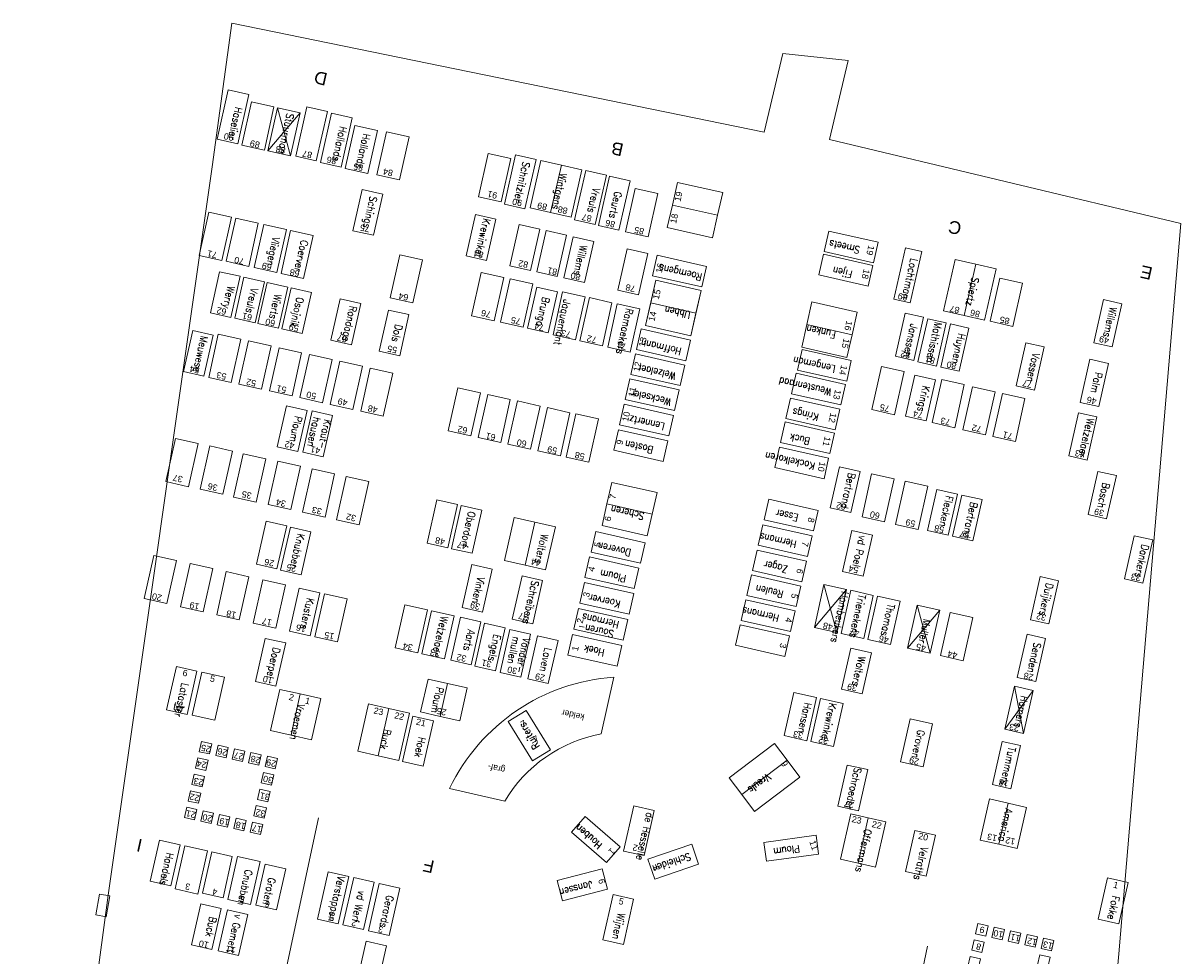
# Model space of a CAD drawing. Header units: metres. Extents: x 200982 to 204048, y 317766 to 321161.
# Tile 7 of 20: x 203499 to 203554, y 319515 to 319560. Entities that reach past the tile are written whole.
import ezdxf
from ezdxf.enums import TextEntityAlignment as Align

# ---------------------------------------------------------------- set-up
doc = ezdxf.new("R2010")
doc.units = ezdxf.units.M
doc.header["$MEASUREMENT"] = 0
for name, color, linetype, lineweight in [('Bestaande graven', 150, 'Continuous', 13), ('Familiegraven', 140, 'Continuous', 13), ('Geruimd graf', 234, 'Continuous', 13), ('Monumenten', 204, 'Continuous', 13), ('Namen burgelijke stand', 7, 'Continuous', 13), ('Nummers burgelijke stand', 7, 'Continuous', 13), ('Onbegroeid terreindeel', 7, 'Continuous', 13), ('Onduidelijk', 7, 'Continuous', 13), ('Uit te geven graven', 12, 'Continuous', 13), ('Urnen', 200, 'Continuous', 13), ('Verwijderde graven', 1, 'Continuous', 13)]:
    doc.layers.add(name, color=color, linetype=linetype, lineweight=lineweight)
doc.styles.add('Style-arial', font='arial.shx')
doc.styles.add('Style-low_res_filled', font='low_res_filled.shx')
doc.styles.add('Style-simplex', font='simplex.shx')

# ---------------------------------------------------------------- blocks, each defined once
blk = doc.blocks.new('*U197')
at = {"layer": 'Urnen', "linetype": 'Continuous', "flags": 128}
for points in [[(-0.1507, 0.1725), (-0.1019, 0.1615), (-0.0909, 0.2103), (-0.1396, 0.2213)], [(-0.0726, 0.1547), (-0.0238, 0.1437), (-0.0128, 0.1924), (-0.0615, 0.2035)], [(0.0055, 0.1372), (0.0543, 0.1262), (0.0653, 0.1749), (0.0166, 0.186)], [(0.0837, 0.1195), (0.1325, 0.1085), (0.1435, 0.1572), (0.0948, 0.1683)], [(-0.1683, 0.0945), (-0.1196, 0.0835), (-0.1085, 0.1322), (-0.1573, 0.1433)], [(0.1614, 0.1021), (0.2102, 0.091), (0.2212, 0.1398), (0.1725, 0.1509)], [(-0.186, 0.0165), (-0.1372, 0.0054), (-0.1262, 0.0542), (-0.175, 0.0652)], [(0.1439, 0.0244), (0.1927, 0.0134), (0.2037, 0.0622), (0.1549, 0.0732)], [(-0.2037, -0.0616), (-0.1549, -0.0726), (-0.1439, -0.0238), (-0.1926, -0.0128)], [(0.1261, -0.0542), (0.1749, -0.0652), (0.1859, -0.0164), (0.1371, -0.0054)], [(-0.2213, -0.1396), (-0.1726, -0.1506), (-0.1615, -0.1019), (-0.2103, -0.0908)], [(-0.1433, -0.1572), (-0.0945, -0.1683), (-0.0835, -0.1195), (-0.1323, -0.1085)], [(0.1084, -0.1322), (0.1572, -0.1432), (0.1683, -0.0945), (0.1195, -0.0834)], [(-0.0652, -0.1752), (-0.0165, -0.1862), (-0.0054, -0.1375), (-0.0542, -0.1264)], [(0.0128, -0.1926), (0.0615, -0.2036), (0.0726, -0.1548), (0.0238, -0.1438)], [(0.0908, -0.2102), (0.1395, -0.2213), (0.1506, -0.1725), (0.1018, -0.1615)]]:
    blk.add_lwpolyline(points, close=True, dxfattribs=at)

msp = doc.modelspace()

# ---------------------------------------------------------------- linework, layer by layer
at = {"layer": 'Bestaande graven', "linetype": 'Continuous', "flags": 128}
for points in [[(203508.057, 319554.101), (203509.033, 319553.88), (203509.562, 319556.221), (203508.587, 319556.442)], [(203511.99, 319555.347), (203510.916, 319555.586), (203510.46, 319553.536), (203511.534, 319553.297)], [(203512.96, 319552.991), (203513.936, 319552.77), (203514.465, 319555.111), (203513.49, 319555.332)], [(203515.662, 319554.511), (203514.588, 319554.75), (203514.131, 319552.701), (203515.205, 319552.462)], [(203517.163, 319554.211), (203516.089, 319554.45), (203515.633, 319552.4), (203516.706, 319552.161)], [(203521.997, 319553.173), (203520.923, 319553.412), (203520.467, 319551.362), (203521.54, 319551.123)], [(203525.025, 319550.26), (203526.001, 319550.039), (203526.53, 319552.38), (203525.555, 319552.601)], [(203526.155, 319550.004), (203527.13, 319549.783), (203527.66, 319552.124), (203526.685, 319552.345)], [(203514.499, 319549.752), (203515.474, 319549.532), (203515.916, 319551.482), (203514.941, 319551.703)], [(203528.966, 319551.514), (203527.892, 319551.753), (203527.436, 319549.704), (203528.51, 319549.465)], [(203519.87, 319548.564), (203520.845, 319548.343), (203521.287, 319550.294), (203520.312, 319550.514)], [(203511.351, 319549.812), (203510.277, 319550.051), (203509.821, 319548.001), (203510.894, 319547.762)], [(203512.62, 319549.529), (203511.546, 319549.768), (203511.09, 319547.718), (203512.163, 319547.479)], [(203517.806, 319548.374), (203516.732, 319548.613), (203516.276, 319546.564), (203517.35, 319546.324)], [(203531.069, 319547.082), (203531.29, 319548.057), (203528.949, 319548.587), (203528.728, 319547.612)], [(203538.96, 319547.127), (203539.18, 319548.103), (203536.84, 319548.633), (203536.619, 319547.657)], [(203546.276, 319547.263), (203545.202, 319547.502), (203544.746, 319545.452), (203545.82, 319545.213)], [(203522.788, 319545.122), (203523.763, 319544.901), (203524.205, 319546.851), (203523.229, 319547.072)], [(203513.459, 319544.56), (203514.434, 319544.339), (203514.876, 319546.29), (203513.9, 319546.511)], [(203528.123, 319546.037), (203527.049, 319546.276), (203526.593, 319544.226), (203527.666, 319543.987)], [(203550.54, 319544.238), (203551.004, 319546.286), (203550.126, 319546.485), (203549.662, 319544.437)], [(203515.745, 319544.037), (203516.721, 319543.816), (203517.162, 319545.767), (203516.187, 319545.988)], [(203541.128, 319543.594), (203541.591, 319545.642), (203540.713, 319545.841), (203540.25, 319543.793)], [(203542.2, 319543.324), (203542.664, 319545.372), (203541.786, 319545.571), (203541.322, 319543.523)], [(203506.455, 319543.067), (203507.431, 319542.846), (203507.872, 319544.796), (203506.897, 319545.017)], [(203530.304, 319543.582), (203530.525, 319544.557), (203528.184, 319545.087), (203527.963, 319544.112)], [(203543.278, 319543.08), (203543.742, 319545.128), (203542.864, 319545.327), (203542.4, 319543.279)], [(203546.855, 319542.189), (203547.318, 319544.238), (203546.441, 319544.436), (203545.977, 319542.388)], [(203537.937, 319542.609), (203538.157, 319543.585), (203535.817, 319544.114), (203535.596, 319543.139)], [(203549.899, 319541.407), (203550.363, 319543.456), (203549.485, 319543.654), (203549.022, 319541.606)], [(203529.769, 319541.219), (203529.99, 319542.194), (203527.649, 319542.724), (203527.428, 319541.748)], [(203537.655, 319541.485), (203537.876, 319542.46), (203535.535, 319542.99), (203535.314, 319542.015)], [(203540.734, 319540.947), (203541.709, 319540.726), (203542.151, 319542.676), (203541.175, 319542.897)], [(203537.387, 319540.303), (203537.608, 319541.278), (203535.267, 319541.808), (203535.047, 319540.833)], [(203510.908, 319539.493), (203511.884, 319539.272), (203512.325, 319541.223), (203511.35, 319541.444)], [(203512.121, 319539.246), (203513.096, 319539.025), (203513.538, 319540.975), (203512.562, 319541.196)], [(203529.495, 319540.011), (203529.716, 319540.986), (203527.375, 319541.516), (203527.155, 319540.541)], [(203549.355, 319538.865), (203549.818, 319540.913), (203548.941, 319541.112), (203548.477, 319539.063)], [(203537.132, 319539.172), (203537.352, 319540.148), (203535.012, 319540.678), (203534.791, 319539.702)], [(203536.862, 319537.98), (203537.082, 319538.955), (203534.742, 319539.485), (203534.521, 319538.509)], [(203518.025, 319534.924), (203519, 319534.703), (203519.464, 319536.751), (203518.488, 319536.972)], [(203519.18, 319534.662), (203520.155, 319534.442), (203520.619, 319536.49), (203519.643, 319536.711)], [(203536.355, 319535.502), (203536.576, 319536.477), (203534.235, 319537.007), (203534.014, 319536.032)], [(203511.068, 319533.636), (203512.043, 319533.415), (203512.507, 319535.463), (203511.531, 319535.684)], [(203536.081, 319534.294), (203536.302, 319535.27), (203533.961, 319535.799), (203533.741, 319534.824)], [(203528.154, 319533.968), (203528.375, 319534.943), (203526.034, 319535.473), (203525.814, 319534.498)], [(203537.743, 319533.575), (203538.718, 319533.355), (203539.16, 319535.305), (203538.184, 319535.526)], [(203551.998, 319533.027), (203552.462, 319535.076), (203551.584, 319535.274), (203551.12, 319533.226)], [(203535.81, 319533.094), (203536.031, 319534.07), (203533.69, 319534.599), (203533.469, 319533.624)], [(203527.855, 319532.766), (203528.076, 319533.741), (203525.735, 319534.271), (203525.515, 319533.296)], [(203519.679, 319531.864), (203520.655, 319531.644), (203521.118, 319533.692), (203520.143, 319533.913)], [(203522.067, 319531.324), (203523.042, 319531.103), (203523.506, 319533.151), (203522.53, 319533.372)], [(203527.608, 319531.553), (203527.829, 319532.528), (203525.488, 319533.058), (203525.267, 319532.083)], [(203537.933, 319532.73), (203536.86, 319532.969), (203536.403, 319530.919), (203537.477, 319530.68)], [(203511.493, 319530.747), (203512.468, 319530.526), (203512.932, 319532.574), (203511.956, 319532.795)], [(203514.227, 319532.287), (203513.153, 319532.526), (203512.697, 319530.476), (203513.77, 319530.237)], [(203539.202, 319532.447), (203538.129, 319532.686), (203537.672, 319530.636), (203538.746, 319530.397)], [(203540.471, 319532.165), (203539.398, 319532.404), (203538.941, 319530.354), (203540.015, 319530.115)], [(203518.04, 319531.762), (203516.966, 319532.002), (203516.51, 319529.952), (203517.583, 319529.713)], [(203527.329, 319530.32), (203527.549, 319531.295), (203525.209, 319531.825), (203524.988, 319530.85)], [(203535.275, 319530.731), (203535.496, 319531.706), (203533.155, 319532.236), (203532.934, 319531.26)], [(203542.351, 319531.746), (203541.277, 319531.985), (203540.821, 319529.936), (203541.894, 319529.696)], [(203519.309, 319531.48), (203518.235, 319531.719), (203517.779, 319529.669), (203518.852, 319529.43)], [(203520.29, 319529.08), (203521.266, 319528.859), (203521.729, 319530.907), (203520.754, 319531.128)], [(203521.491, 319528.781), (203522.466, 319528.56), (203522.93, 319530.608), (203521.955, 319530.829)], [(203535.008, 319529.549), (203535.228, 319530.524), (203532.888, 319531.054), (203532.667, 319530.079)], [(203522.8, 319528.484), (203523.775, 319528.264), (203524.239, 319530.312), (203523.264, 319530.533)], [(203527.05, 319529.087), (203527.27, 319530.062), (203524.93, 319530.592), (203524.709, 319529.616)], [(203537.694, 319527.996), (203538.67, 319527.775), (203539.111, 319529.726), (203538.136, 319529.946)], [(203546.323, 319525.89), (203546.787, 319527.938), (203545.909, 319528.137), (203545.446, 319526.089)], [(203537.772, 319527.318), (203536.698, 319527.557), (203536.242, 319525.507), (203537.316, 319525.268)], [(203521.877, 319526.465), (203523.032, 319524.593), (203523.883, 319525.118), (203522.728, 319526.99)], [(203542.017, 319526.354), (203540.943, 319526.593), (203540.487, 319524.543), (203541.561, 319524.304)], [(203545.729, 319523.265), (203546.193, 319525.314), (203545.315, 319525.512), (203544.852, 319523.464)], [(203537.517, 319522.445), (203538.493, 319522.225), (203538.934, 319524.175), (203537.959, 319524.396)], [(203528.321, 319520.094), (203528.806, 319522.24), (203527.831, 319522.46), (203527.345, 319520.315)], [(203524.875, 319521.204), (203526.536, 319519.762), (203527.192, 319520.518), (203525.53, 319521.96)], [(203540.728, 319519.342), (203541.703, 319519.121), (203542.145, 319521.072), (203541.17, 319521.293)], [(203504.88, 319518.879), (203505.856, 319518.658), (203506.297, 319520.608), (203505.322, 319520.829)], [(203507.359, 319518.317), (203508.335, 319518.097), (203508.776, 319520.047), (203507.801, 319520.268)], [(203528.831, 319518.982), (203530.911, 319519.697), (203530.586, 319520.643), (203528.506, 319519.927)], [(203510.1, 319519.82), (203509.026, 319520.059), (203508.569, 319518.009), (203509.643, 319517.77)], [(203509.897, 319517.743), (203510.873, 319517.522), (203511.314, 319519.473), (203510.339, 319519.694)], [(203524.449, 319517.952), (203526.579, 319518.503), (203526.328, 319519.471), (203524.199, 319518.92)], [(203514.029, 319516.808), (203515.004, 319516.587), (203515.512, 319518.83), (203514.537, 319519.051)], [(203515.239, 319516.534), (203516.214, 319516.313), (203516.722, 319518.556), (203515.747, 319518.777)], [(203527.339, 319515.879), (203527.825, 319518.025), (203526.85, 319518.245), (203526.364, 319516.1)], [(203508.103, 319515.572), (203509.078, 319515.351), (203509.52, 319517.302), (203508.545, 319517.523)], [(203514.684, 319514.082), (203515.659, 319513.862), (203516.101, 319515.812), (203515.126, 319516.033)]]:
    msp.add_lwpolyline(points, close=True, dxfattribs=at)
at = {"layer": 'Familiegraven', "linetype": 'Continuous', "flags": 128}
for points in [[(203542.534, 319545.945), (203543.509, 319545.724), (203544.061, 319548.163), (203543.086, 319548.383)], [(203543.509, 319545.724), (203544.485, 319545.504), (203545.036, 319547.942), (203544.061, 319548.163)], [(203528.393, 319545.25), (203530.539, 319544.764), (203531.024, 319546.91), (203528.879, 319547.396)], [(203528.636, 319546.323), (203530.782, 319545.837), (203531.024, 319546.91), (203528.879, 319547.396)], [(203528.393, 319545.25), (203530.539, 319544.764), (203530.782, 319545.837), (203528.636, 319546.323)], [(203536.045, 319545.297), (203538.19, 319544.811), (203538.433, 319545.884), (203536.287, 319546.37)], [(203535.802, 319544.224), (203537.947, 319543.739), (203538.19, 319544.811), (203536.045, 319545.297)], [(203521.696, 319534.093), (203522.671, 319533.872), (203523.135, 319535.92), (203522.159, 319536.141)], [(203522.671, 319533.872), (203523.646, 319533.651), (203524.11, 319535.699), (203523.135, 319535.92)], [(203517.715, 319526.914), (203518.641, 319526.704), (203518.995, 319528.264), (203518.068, 319528.474)], [(203518.641, 319526.704), (203519.568, 319526.494), (203519.921, 319528.055), (203518.995, 319528.264)], [(203514.73, 319525.051), (203515.705, 319524.83), (203516.213, 319527.073), (203515.237, 319527.294)], [(203515.705, 319524.83), (203516.68, 319524.609), (203517.188, 319526.853), (203516.213, 319527.073)], [(203532.356, 319523.788), (203532.959, 319522.991), (203535.112, 319524.62), (203534.509, 319525.417)], [(203532.959, 319522.991), (203533.563, 319522.193), (203535.716, 319523.823), (203535.112, 319524.62)], [(203544.279, 319520.834), (203545.157, 319520.635), (203545.598, 319522.586), (203544.721, 319522.785)], [(203545.157, 319520.635), (203546.035, 319520.437), (203546.476, 319522.387), (203545.598, 319522.586)], [(203537.646, 319519.93), (203538.475, 319519.742), (203538.96, 319521.888), (203538.131, 319522.076)], [(203538.475, 319519.742), (203539.304, 319519.555), (203539.789, 319521.7), (203538.96, 319521.888)]]:
    msp.add_lwpolyline(points, close=True, dxfattribs=at)
at = {"layer": 'Geruimd graf'}
for p, q in [((203510.916, 319555.586), (203511.534, 319553.297)), ((203511.99, 319555.347), (203510.46, 319553.536)), ((203536.86, 319532.969), (203537.477, 319530.68)), ((203536.403, 319530.919), (203537.933, 319532.73)), ((203542.351, 319531.746), (203540.821, 319529.936)), ((203541.277, 319531.985), (203541.894, 319529.696)), ((203546.787, 319527.938), (203545.446, 319526.089)), ((203545.909, 319528.137), (203546.323, 319525.89)), ((203541.776, 319515.793), (203534.767, 319482.77))]:
    msp.add_line(p, q, dxfattribs=at)
at = {"layer": 'Geruimd graf', "flags": 128}
msp.add_lwpolyline([(203512.866, 319521.893), (203507.036, 319494.602), (203505.844, 319488.362)], dxfattribs=at)
at = {"layer": 'Monumenten', "linetype": 'Continuous', "lineweight": 13, "flags": 128}
msp.add_lwpolyline([(203502.796, 319517.196), (203502.962, 319518.182), (203502.468, 319518.265), (203502.303, 319517.279)], close=True, dxfattribs=at)
at = {"layer": 'Onbegroeid terreindeel', "flags": 128}
msp.add_lwpolyline([(203508.752, 319559.6), (203534.026, 319554.431), (203534.914, 319558.159), (203538.004, 319557.828), (203537.119, 319554.082), (203553.798, 319550.093), (203550.849, 319515.435), (203550.49, 319511.489), (203547.188, 319477.112), (203521.964, 319482.953), (203498.849, 319488.117), (203502.884, 319518.216), (203507.826, 319552.784)], close=True, dxfattribs=at)
at = {"layer": 'Onduidelijk', "linetype": 'Continuous', "lineweight": 0}
for p, q in [((203526.287, 319525.874), (203526.89, 319528.563)), ((203521.705, 319522.673), (203519.09, 319523.286))]:
    msp.add_line(p, q, dxfattribs=at)
for radius, start, end in [(9.364, 93.8885, 154.2666), (6.767, 100.5432, 149.3287)]:
    msp.add_arc((203527.525, 319519.221), radius, start, end, dxfattribs=at)
at = {"layer": 'Uit te geven graven', "linetype": 'Continuous', "flags": 128}
for points in [[(203510.754, 319555.622), (203509.68, 319555.861), (203509.224, 319553.811), (203510.297, 319553.572)], [(203508.74, 319550.393), (203507.667, 319550.632), (203507.21, 319548.582), (203508.284, 319548.343)], [(203510.009, 319550.11), (203508.936, 319550.349), (203508.479, 319548.299), (203509.553, 319548.06)], [(203521.952, 319548.091), (203522.927, 319547.87), (203523.368, 319549.821), (203522.393, 319550.042)], [(203523.224, 319547.804), (203524.2, 319547.583), (203524.641, 319549.534), (203523.666, 319549.754)], [(203509.186, 319544.602), (203508.112, 319544.841), (203507.656, 319542.792), (203508.729, 319542.553)], [(203510.623, 319544.282), (203509.549, 319544.521), (203509.093, 319542.472), (203510.167, 319542.233)], [(203512.068, 319543.961), (203510.994, 319544.2), (203510.538, 319542.15), (203511.611, 319541.911)], [(203513.512, 319543.639), (203512.439, 319543.878), (203511.982, 319541.828), (203513.056, 319541.589)], [(203514.957, 319543.317), (203513.883, 319543.556), (203513.427, 319541.507), (203514.501, 319541.268)], [(203516.4, 319542.996), (203515.326, 319543.235), (203514.87, 319541.185), (203515.944, 319540.946)], [(203520.556, 319542.062), (203519.482, 319542.301), (203519.026, 319540.251), (203520.099, 319540.012)], [(203521.972, 319541.747), (203520.898, 319541.986), (203520.442, 319539.936), (203521.516, 319539.697)], [(203523.387, 319541.432), (203522.313, 319541.671), (203521.857, 319539.621), (203522.931, 319539.382)], [(203524.804, 319541.116), (203523.731, 319541.355), (203523.274, 319539.305), (203524.348, 319539.066)], [(203526.154, 319540.816), (203525.081, 319541.055), (203524.624, 319539.005), (203525.698, 319538.766)], [(203507.151, 319539.653), (203506.078, 319539.892), (203505.621, 319537.842), (203506.695, 319537.603)], [(203508.779, 319539.296), (203507.705, 319539.535), (203507.249, 319537.485), (203508.322, 319537.246)], [(203510.37, 319538.924), (203509.296, 319539.164), (203508.84, 319537.114), (203509.914, 319536.875)], [(203512.012, 319538.57), (203510.939, 319538.809), (203510.482, 319536.76), (203511.556, 319536.521)], [(203513.633, 319538.21), (203512.559, 319538.449), (203512.102, 319536.399), (203513.176, 319536.16)], [(203515.255, 319537.849), (203514.181, 319538.088), (203513.725, 319536.038), (203514.798, 319535.799)], [(203509.918, 319533.923), (203510.894, 319533.702), (203511.357, 319535.751), (203510.382, 319535.971)], [(203506.121, 319534.105), (203505.048, 319534.344), (203504.591, 319532.294), (203505.665, 319532.055)], [(203507.849, 319533.718), (203506.775, 319533.957), (203506.319, 319531.907), (203507.392, 319531.668)], [(203509.564, 319533.333), (203508.49, 319533.572), (203508.034, 319531.522), (203509.108, 319531.283)], [(203511.303, 319532.943), (203510.229, 319533.182), (203509.773, 319531.132), (203510.847, 319530.893)], [(203508.406, 319528.567), (203507.332, 319528.807), (203506.876, 319526.757), (203507.949, 319526.518)], [(203507.591, 319520.324), (203506.517, 319520.563), (203506.061, 319518.513), (203507.134, 319518.274)]]:
    msp.add_lwpolyline(points, close=True, dxfattribs=at)
at = {"layer": 'Verwijderde graven', "linetype": 'Continuous', "flags": 128}
for points in [[(203511.789, 319553.281), (203512.764, 319553.06), (203513.294, 319555.401), (203512.319, 319555.622)], [(203521.688, 319551.015), (203522.663, 319550.794), (203523.193, 319553.135), (203522.218, 319553.356)], [(203522.911, 319550.841), (203523.886, 319550.62), (203524.394, 319552.863), (203523.418, 319553.084)], [(203523.886, 319550.62), (203524.861, 319550.399), (203525.369, 319552.642), (203524.394, 319552.863)], [(203529.666, 319550.97), (203531.812, 319550.484), (203532.055, 319551.557), (203529.909, 319552.043)], [(203529.424, 319549.897), (203531.569, 319549.411), (203531.812, 319550.484), (203529.666, 319550.97)], [(203524.516, 319547.512), (203525.492, 319547.291), (203525.933, 319549.242), (203524.958, 319549.463)], [(203539.21, 319548.232), (203539.431, 319549.207), (203537.09, 319549.737), (203536.869, 319548.762)], [(203527.081, 319546.933), (203528.056, 319546.712), (203528.498, 319548.663), (203527.523, 319548.883)], [(203540.178, 319546.505), (203540.958, 319546.329), (203541.51, 319548.767), (203540.73, 319548.944)], [(203507.734, 319545.856), (203508.71, 319545.635), (203509.151, 319547.586), (203508.176, 319547.806)], [(203521.667, 319547.528), (203520.593, 319547.767), (203520.137, 319545.717), (203521.211, 319545.478)], [(203508.889, 319545.594), (203509.865, 319545.373), (203510.306, 319547.324), (203509.331, 319547.545)], [(203509.993, 319545.344), (203510.969, 319545.124), (203511.41, 319547.074), (203510.435, 319547.295)], [(203523.034, 319547.224), (203521.96, 319547.463), (203521.504, 319545.413), (203522.577, 319545.174)], [(203511.123, 319545.089), (203512.098, 319544.868), (203512.54, 319546.819), (203511.564, 319547.039)], [(203525.529, 319546.619), (203524.455, 319546.858), (203523.999, 319544.808), (203525.072, 319544.569)], [(203526.798, 319546.336), (203525.724, 319546.575), (203525.268, 319544.526), (203526.341, 319544.287)], [(203530.036, 319542.4), (203530.257, 319543.376), (203527.916, 319543.906), (203527.696, 319542.93)], [(203540.667, 319543.069), (203539.594, 319543.309), (203539.137, 319541.259), (203540.211, 319541.02)], [(203543.52, 319542.453), (203542.446, 319542.692), (203541.99, 319540.643), (203543.064, 319540.404)], [(203544.983, 319542.109), (203543.91, 319542.348), (203543.453, 319540.298), (203544.527, 319540.059)], [(203546.4, 319541.793), (203545.327, 319542.032), (203544.87, 319539.982), (203545.944, 319539.743)], [(203529.222, 319538.804), (203529.443, 319539.779), (203527.102, 319540.309), (203526.881, 319539.333)], [(203537.159, 319536.597), (203538.134, 319536.377), (203538.575, 319538.327), (203537.6, 319538.548)], [(203550.274, 319536.084), (203550.738, 319538.132), (203549.86, 319538.331), (203549.396, 319536.282)], [(203526.557, 319536.784), (203528.703, 319536.298), (203528.935, 319537.322), (203526.789, 319537.808)], [(203540.197, 319537.979), (203539.123, 319538.218), (203538.667, 319536.168), (203539.74, 319535.929)], [(203541.788, 319537.625), (203540.715, 319537.864), (203540.258, 319535.814), (203541.332, 319535.575)], [(203541.774, 319535.526), (203542.749, 319535.305), (203543.191, 319537.256), (203542.215, 319537.476)], [(203526.326, 319535.759), (203528.471, 319535.274), (203528.703, 319536.298), (203526.557, 319536.784)], [(203542.955, 319535.258), (203543.93, 319535.038), (203544.372, 319536.988), (203543.396, 319537.209)], [(203535.543, 319531.912), (203535.763, 319532.888), (203533.423, 319533.418), (203533.202, 319532.442)], [(203547.534, 319531.093), (203547.997, 319533.141), (203547.119, 319533.34), (203546.656, 319531.292)], [(203519.141, 319529.367), (203520.116, 319529.146), (203520.58, 319531.194), (203519.605, 319531.415)], [(203543.92, 319531.397), (203542.846, 319531.636), (203542.389, 319529.586), (203543.463, 319529.347)], [(203509.873, 319528.359), (203510.848, 319528.138), (203511.312, 319530.186), (203510.336, 319530.407)], [(203546.913, 319528.351), (203547.376, 319530.399), (203546.499, 319530.598), (203546.035, 319528.549)], [(203505.656, 319527.018), (203506.632, 319526.797), (203507.095, 319528.845), (203506.12, 319529.066)], [(203510.588, 319526.037), (203511.564, 319525.816), (203512.005, 319527.766), (203511.03, 319527.987)], [(203511.564, 319525.816), (203512.539, 319525.595), (203512.981, 319527.546), (203512.005, 319527.766)], [(203536.503, 319527.601), (203535.429, 319527.84), (203534.973, 319525.79), (203536.047, 319525.551)], [(203516.86, 319524.569), (203517.835, 319524.348), (203518.321, 319526.494), (203517.346, 319526.714)], [(203534.005, 319520.72), (203534.128, 319519.828), (203536.604, 319520.169), (203536.482, 319521.061)], [(203512.819, 319517.082), (203513.794, 319516.861), (203514.302, 319519.104), (203513.327, 319519.325)], [(203549.881, 319517.084), (203550.857, 319516.863), (203551.298, 319518.814), (203550.323, 319519.035)], [(203506.834, 319515.859), (203507.809, 319515.639), (203508.251, 319517.589), (203507.276, 319517.81)]]:
    msp.add_lwpolyline(points, close=True, dxfattribs=at)

# ---------------------------------------------------------------- block references
at = {"layer": 'Urnen', "linetype": 'Continuous', "xscale": 10, "yscale": 10, "zscale": 10}
for p in [(203508.715, 319523.304), (203545.554, 319514.663)]:
    msp.add_blockref('*U197', p, dxfattribs=at)

# ---------------------------------------------------------------- texts
at = {"layer": 'Namen burgelijke stand', "linetype": 'Continuous', "lineweight": 0, "style": 'Style-simplex', "width": 0.857148}
for s, rotation, p in [('Haselier', 257.4483, (203508.921, 319555.643)), ('Stuurman', 257.4483, (203511.366, 319555.345)), ('Hollands', 257.4483, (203513.888, 319554.734)), ('Hollands', 257.4483, (203514.993, 319554.389)), ('Schnitzler', 257.4483, (203522.57, 319553.047)), ('Wintgens', 257.4483, (203524.321, 319552.509)), ('Vreuls', 257.4483, (203525.89, 319551.815)), ('Geurts', 257.4483, (203526.932, 319551.633)), ('Schings', 257.4483, (203515.314, 319551.412)), ('Krewinkel', 257.4483, (203520.693, 319550.363)), ('Vliegen', 257.4483, (203510.701, 319549.485)), ('Coerver', 257.4483, (203512.046, 319549.333)), ('Willems', 257.4483, (203525.284, 319549.094)), ('Smeets', 167.4483, (203538.59, 319548.991)), ('Lochtman', 257.4483, (203540.979, 319548.46)), ('Roemgens', 167.4483, (203531.097, 319547.703)), ('Fijen', 167.4483, (203538.235, 319547.839)), ('Spiertz', 257.4483, (203543.881, 319547.568)), ('Werry', 257.4483, (203508.558, 319547.155)), ('Vreuls', 257.4483, (203509.668, 319547.056)), ('Wierts', 257.4483, (203510.783, 319546.758)), ('Osojnik', 257.4483, (203511.836, 319546.623)), ('Brungo', 257.4483, (203523.505, 319546.634)), ('Rondags', 257.4483, (203514.353, 319546.21)), ('Jaquemont', 257.4483, (203524.511, 319546.509)), ('Ramaekers', 257.4483, (203527.471, 319546.096)), ('Ubben', 167.4483, (203530.549, 319545.905)), ('Willems', 257.4483, (203550.426, 319546.16)), ('Dols', 257.4483, (203516.521, 319545.333)), ('Funken', 167.4483, (203537.446, 319544.961)), ('Janssen', 257.4483, (203540.977, 319545.358)), ('Mathissen', 257.4483, (203542.129, 319545.447)), ('Meuwese', 257.4483, (203507.292, 319544.787)), ('Hoffmann', 167.4483, (203530.116, 319544.179)), ('Huynen', 257.4483, (203543.239, 319544.904)), ('Vossen', 257.4483, (203546.772, 319543.97)), ('Welzelaer', 167.4483, (203529.854, 319543.006)), ('Lengeman', 167.4483, (203537.43, 319543.34)), ('Weustenraad', 167.4483, (203537.237, 319542.251)), ('Palm', 257.4483, (203549.737, 319543.063)), ('Weckseler', 167.4483, (203529.63, 319541.776)), ('Krings', 257.4483, (203541.554, 319542.423)), ('Krings', 167.4483, (203536.626, 319541.057)), ('Ploum', 257.4483, (203511.763, 319540.985)), ('hausen', 257.4483, (203512.638, 319540.938)), ('Kraut-', 257.4483, (203513.154, 319540.823)), ('Lennertz', 167.4483, (203529.322, 319540.614)), ('Wetzelaer', 257.4483, (203549.35, 319540.884)), ('Buck', 167.4483, (203536.224, 319539.915)), ('Bosten', 167.4483, (203528.779, 319539.503)), ('Kockelkoren', 167.4483, (203536.453, 319538.732)), ('Bertrand', 257.4483, (203538.024, 319538.285)), ('Bosch', 257.4483, (203550.094, 319537.813)), ('Scheren', 167.4483, (203528.351, 319536.358)), ('Flecken', 257.4483, (203542.657, 319537.204)), ('Bertrand', 257.4483, (203543.819, 319536.896)), ('Oberdorf', 257.4483, (203519.985, 319536.456)), ('Esser', 167.4483, (203535.663, 319536.288)), ('Knubben', 257.4483, (203511.874, 319535.406)), ('Wolters', 257.4483, (203523.44, 319535.392)), ('Hermans', 167.4483, (203535.579, 319535.026)), ('vd Poel', 257.4483, (203538.544, 319535.313)), ('Doveren', 167.4483, (203527.719, 319534.627)), ('Dankers', 257.4483, (203551.953, 319534.888)), ('Zager', 167.4483, (203535.167, 319533.838)), ('Ploum', 167.4483, (203527.494, 319533.397)), ('Vinken', 257.4483, (203520.426, 319533.354)), ('Schreibers', 257.4483, (203522.995, 319533.176)), ('Reulen', 167.4483, (203534.953, 319532.654)), ('Duijkers', 257.4483, (203547.41, 319533.056)), ('Kusters', 257.4483, (203512.326, 319532.351)), ('Koerver', 167.4483, (203527.223, 319532.177)), ('Hambeukers', 257.4483, (203537.706, 319532.657)), ('Trienekens', 257.4483, (203538.514, 319532.526)), ('Hermans', 167.4483, (203534.749, 319531.518)), ('Thomas', 257.4483, (203539.89, 319532.072)), ('Wetzelaer', 257.4483, (203518.679, 319531.478)), ('Hermans', 167.4483, (203527.155, 319531.207)), ('Muller', 257.4483, (203541.599, 319531.347)), ('Aarts', 257.4483, (203519.966, 319530.847)), ('Souren-', 167.4483, (203526.91, 319530.769)), ('Engels', 257.4483, (203521.196, 319530.622)), ('mullen', 257.4483, (203522.108, 319530.518)), ('Vander-', 257.4483, (203522.588, 319530.46)), ('Hoek', 167.4483, (203526.466, 319529.883)), ('Senden', 257.4483, (203546.831, 319530.23)), ('Doerpel', 257.4483, (203510.72, 319530)), ('Laven', 257.4483, (203523.614, 319529.985)), ('Wolters', 257.4483, (203538.497, 319529.576)), ('Lataster', 257.4483, (203506.381, 319528.309)), ('Ploum', 257.4483, (203518.474, 319528.126)), ('Hansen', 257.4483, (203535.942, 319527.387)), ('Hamers', 257.4483, (203546.22, 319527.707)), ('Vroemen', 257.4483, (203511.874, 319527.332)), ('Krewinkel', 257.4483, (203537.12, 319527.371)), ('Ruiters', 121.68, (203523.378, 319525.275)), ('Buck', 257.4483, (203515.986, 319526.122)), ('Hoek', 257.4483, (203517.627, 319525.756)), ('Groven', 257.4483, (203541.315, 319526.092)), ('Tummers', 257.4483, (203545.63, 319525.278)), ('Schroeder', 257.4483, (203538.307, 319524.3)), ('Vreuls', 217.1233, (203534.168, 319524.016)), ('de Hesselle', 257.4483, (203528.44, 319522.168)), ('America', 257.4483, (203545.472, 319522.359)), ('Houben', 139.0462, (203526.361, 319520.639)), ('Offermans', 257.4483, (203538.79, 319521.385)), ('Handels', 257.4483, (203505.659, 319520.265)), ('Schleiden', 198.9851, (203530.467, 319520.231)), ('Ploum', 187.8417, (203535.679, 319520.606)), ('Velraths', 257.4483, (203541.459, 319520.545)), ('Cnubben', 257.4483, (203509.399, 319519.46)), ('Groten', 257.4483, (203510.502, 319519.078)), ('Verstappen', 257.4483, (203513.795, 319519.164)), ('Janssen', 194.5177, (203525.824, 319518.898)), ('vd Werf', 257.4483, (203514.769, 319518.455)), ('Gerards', 257.4483, (203516.104, 319518.235)), ('Fokke', 257.4483, (203550.557, 319518.223)), ('Buck', 257.4483, (203507.701, 319517.222)), ('v Gemert', 257.4483, (203508.91, 319517.346)), ('Wijnen', 257.4483, (203527.082, 319517.398))]:
    msp.add_text(s, height=0.35, rotation=rotation, dxfattribs=at).set_placement(p)
msp.add_text('ter', height=0.35, rotation=347.4483, dxfattribs=at).set_placement((203506.248, 319527.145), align=Align.MIDDLE_CENTER)
at = {"layer": 'Nummers burgelijke stand', "linetype": 'Continuous', "lineweight": 30, "style": 'Style-arial'}
for s, p in [('D', (203512.973, 319556.986)), ('B', (203527.048, 319553.631)), ('C', (203543.072, 319549.897)), ('E', (203552.16, 319547.764)), ('I', (203504.369, 319520.585)), ('F', (203518.095, 319519.603))]:
    msp.add_text(s, height=0.6, rotation=167.4404, dxfattribs=at).set_placement(p, align=Align.MIDDLE_CENTER)
at = {"layer": 'Nummers burgelijke stand', "linetype": 'Continuous', "lineweight": 0, "style": 'Style-arial'}
for s, rotation, p in [('90', 167.4483, (203508.607, 319554.2)), ('89', 167.4483, (203509.848, 319553.861)), ('88', 167.4483, (203511.067, 319553.59)), ('87', 167.4483, (203512.332, 319553.374)), ('86', 167.4483, (203513.489, 319553.086)), ('85', 167.4483, (203514.759, 319552.768)), ('84', 167.4483, (203516.165, 319552.523)), ('91', 167.4483, (203521.119, 319551.455)), ('19', 77.4483, (203529.951, 319551.377)), ('90', 167.4483, (203522.299, 319551.096)), ('89', 167.4483, (203523.487, 319550.914)), ('88', 167.4483, (203524.455, 319550.726)), ('87', 167.4483, (203525.599, 319550.362)), ('18', 77.4483, (203529.746, 319550.331)), ('75', 167.4483, (203515.069, 319549.865)), ('86', 167.4483, (203526.713, 319550.087)), ('85', 167.4483, (203528.087, 319549.754)), ('71', 167.4483, (203507.821, 319548.633)), ('84', 167.4483, (203520.462, 319548.636)), ('19', 257.4483, (203539.067, 319548.819)), ('70', 167.4483, (203509.105, 319548.329)), ('69', 167.4483, (203510.415, 319548.055)), ('82', 167.4483, (203522.587, 319548.168)), ('68', 167.4483, (203511.732, 319547.744)), ('81', 167.4483, (203523.966, 319547.829)), ('80', 167.4483, (203525.067, 319547.584)), ('16', 77.4483, (203529.064, 319547.981)), ('18', 257.4483, (203538.842, 319547.69)), ('78', 167.4483, (203527.674, 319547.027)), ('64', 167.4483, (203516.9, 319546.617)), ('15', 77.4483, (203528.921, 319546.73)), ('89', 167.4483, (203540.599, 319546.615)), ('62', 167.4483, (203508.263, 319545.938)), ('87', 167.4483, (203543.059, 319546.012)), ('61', 167.4483, (203509.48, 319545.667)), ('60', 167.4483, (203510.576, 319545.396)), ('76', 167.4483, (203520.818, 319545.81)), ('75', 167.4483, (203522.231, 319545.477)), ('14', 77.4483, (203528.716, 319545.689)), ('86', 167.4483, (203544.03, 319545.824)), ('85', 167.4483, (203545.433, 319545.495)), ('59', 167.4483, (203511.694, 319545.147)), ('74', 167.4483, (203523.34, 319545.182)), ('73', 167.4483, (203524.611, 319544.862)), ('16', 257.4483, (203538.024, 319545.241)), ('57', 167.4483, (203513.98, 319544.638)), ('72', 167.4483, (203525.837, 319544.601)), ('71', 167.4483, (203527.249, 319544.288)), ('13', 77.4483, (203528.255, 319544.473)), ('15', 257.4483, (203537.891, 319544.399)), ('49', 167.4483, (203550.153, 319544.57)), ('55', 167.4483, (203516.367, 319544.12)), ('82', 167.4483, (203540.726, 319543.876)), ('54', 167.4483, (203506.987, 319543.161)), ('12', 77.4483, (203527.994, 319543.304)), ('14', 257.4483, (203537.773, 319543.132)), ('81', 167.4483, (203541.893, 319543.617)), ('80', 167.4483, (203542.912, 319543.363)), ('53', 167.4483, (203508.261, 319542.866)), ('52', 167.4483, (203509.673, 319542.545)), ('51', 167.4483, (203511.109, 319542.232)), ('11', 77.4483, (203527.755, 319542.106)), ('13', 257.4483, (203537.487, 319541.972)), ('77', 167.4483, (203546.511, 319542.479)), ('50', 167.4483, (203512.525, 319541.935)), ('49', 167.4483, (203514.01, 319541.62)), ('46', 167.4483, (203549.564, 319541.691)), ('48', 167.4483, (203515.439, 319541.285)), ('10', 77.4483, (203527.466, 319540.933)), ('12', 257.4483, (203537.269, 319540.868)), ('75', 167.4483, (203539.742, 319541.338)), ('74', 167.4483, (203541.321, 319541.035)), ('73', 167.4483, (203542.625, 319540.697)), ('72', 167.4483, (203544.107, 319540.366)), ('62', 167.4483, (203519.701, 319540.303)), ('61', 167.4483, (203521.039, 319539.979)), ('71', 167.4483, (203545.578, 319540.038)), ('42', 167.4483, (203511.492, 319539.589)), ('41', 167.4483, (203512.715, 319539.345)), ('60', 167.4483, (203522.512, 319539.669)), ('59', 167.4483, (203523.962, 319539.346)), ('9', 77.4483, (203527.168, 319539.714)), ('11', 257.4483, (203536.992, 319539.747)), ('58', 167.4483, (203525.265, 319539.073)), ('43', 167.4483, (203549.003, 319539.16)), ('10', 257.4483, (203536.753, 319538.549)), ('37', 167.4483, (203506.186, 319537.992)), ('36', 167.4483, (203507.844, 319537.587)), ('35', 167.4483, (203509.458, 319537.212)), ('7', 77.4483, (203526.838, 319537.13)), ('34', 167.4483, (203511.083, 319536.831)), ('62', 167.4483, (203537.675, 319536.687)), ('33', 167.4483, (203512.789, 319536.469)), ('32', 167.4483, (203514.413, 319536.142)), ('6', 77.4483, (203526.605, 319536.088)), ('8', 257.4483, (203536.248, 319536.02)), ('60', 167.4483, (203539.274, 319536.254)), ('39', 167.4483, (203549.917, 319536.384)), ('59', 167.4483, (203540.962, 319535.879)), ('58', 167.4483, (203542.329, 319535.596)), ('48', 167.4483, (203518.636, 319535.022)), ('57', 167.4483, (203543.524, 319535.33)), ('47', 167.4483, (203519.679, 319534.817)), ('5', 77.4483, (203526.113, 319534.855)), ('7', 257.4483, (203535.966, 319534.876)), ('26', 167.4483, (203510.53, 319533.998)), ('44', 167.4483, (203523.184, 319534.009)), ('25', 167.4483, (203511.584, 319533.742)), ('4', 77.4483, (203525.827, 319533.695)), ('6', 257.4483, (203535.716, 319533.588)), ('54', 167.4483, (203538.261, 319533.683)), ('33', 167.4483, (203551.663, 319533.299)), ('20', 167.4483, (203505.199, 319532.362)), ('3', 77.4483, (203525.585, 319532.485)), ('5', 257.4483, (203535.463, 319532.409)), ('19', 167.4483, (203506.979, 319531.949)), ('18', 167.4483, (203508.728, 319531.55)), ('39', 167.4483, (203520.3, 319531.946)), ('17', 167.4483, (203510.419, 319531.192)), ('37', 167.4483, (203522.585, 319531.437)), ('2', 77.4483, (203525.282, 319531.244)), ('4', 257.4483, (203535.183, 319531.274)), ('32', 167.4483, (203547.169, 319531.426)), ('16', 167.4483, (203512.035, 319530.882)), ('15', 167.4483, (203513.379, 319530.534)), ('48', 167.4483, (203537.044, 319530.975)), ('47', 167.4483, (203538.311, 319530.693)), ('34', 167.4483, (203517.105, 319530.012)), ('3', 257.4483, (203534.916, 319530.054)), ('46', 167.4483, (203539.699, 319530.367)), ('45', 167.4483, (203541.462, 319529.973)), ('33', 167.4483, (203518.394, 319529.707)), ('32', 167.4483, (203519.653, 319529.479)), ('1', 77.4483, (203525.054, 319529.927)), ('44', 167.4483, (203542.958, 319529.64)), ('31', 167.4483, (203520.843, 319529.214)), ('30', 167.4483, (203522.064, 319528.888)), ('6', 347.4483, (203506.54, 319528.762)), ('5', 347.4483, (203507.839, 319528.492)), ('10', 167.4483, (203510.459, 319528.445)), ('29', 167.4483, (203523.383, 319528.566)), ('28', 167.4483, (203546.567, 319528.595)), ('39', 167.4483, (203538.193, 319528.078)), ('2', 347.4483, (203511.583, 319527.61)), ('1', 347.4483, (203512.354, 319527.44)), ('23', 347.4483, (203515.717, 319526.945)), ('22', 347.4483, (203516.705, 319526.716)), ('25', 167.4483, (203518.705, 319526.93)), ('21', 347.4483, (203517.731, 319526.415)), ('7', 32.4404, (203522.598, 319526.358)), ('23', 167.4483, (203545.891, 319526.173)), ('7', 36.8392, (203523.195, 319525.636)), ('33', 167.4483, (203535.629, 319525.831)), ('32', 167.4483, (203536.829, 319525.564)), ('25', 167.4483, (203507.523, 319525.178)), ('26', 167.4483, (203508.308, 319525.014)), ('24', 167.4483, (203507.32, 319524.43)), ('27', 167.4483, (203509.078, 319524.832)), ('28', 167.4483, (203509.876, 319524.655)), ('29', 167.4483, (203510.623, 319524.488)), ('9', 301.3036, (203534.988, 319524.453)), ('29', 167.4483, (203541.139, 319524.587)), ('23', 167.4483, (203507.174, 319523.607)), ('30', 167.4483, (203510.471, 319523.708)), ('18', 167.4483, (203545.388, 319523.548)), ('22', 167.4483, (203506.983, 319522.856)), ('31', 167.4483, (203510.32, 319522.907)), ('27', 167.4483, (203538.047, 319522.528)), ('21', 167.4483, (203506.807, 319522.062)), ('20', 167.4483, (203507.594, 319521.887)), ('19', 167.4483, (203508.398, 319521.708)), ('32', 167.4483, (203510.114, 319522.119)), ('23', 347.4483, (203538.41, 319521.792)), ('18', 167.4483, (203509.169, 319521.525)), ('17', 167.4483, (203509.946, 319521.373)), ('22', 347.4483, (203539.365, 319521.553)), ('11', 288.3931, (203536.375, 319520.586)), ('20', 347.4483, (203541.572, 319520.993)), ('13', 167.4483, (203544.841, 319520.96)), ('12', 167.4483, (203545.703, 319520.795)), ('1', 225.1925, (203526.788, 319520.29)), ('2', 167.4483, (203527.898, 319520.465)), ('2', 167.4483, (203505.445, 319518.932)), ('3', 112.1229, (203528.907, 319519.494)), ('3', 167.4483, (203506.662, 319518.621)), ('6', 281.8757, (203526.313, 319518.875)), ('1', 347.4483, (203550.712, 319518.699)), ('4', 167.4483, (203507.942, 319518.375)), ('5', 167.4483, (203509.248, 319518.034)), ('5', 347.4483, (203527.238, 319517.926)), ('6', 167.4483, (203510.44, 319517.791)), ('1', 167.4483, (203513.434, 319517.197)), ('2', 167.4483, (203514.551, 319516.896)), ('3', 167.4483, (203515.82, 319516.589)), ('9', 167.4483, (203544.365, 319516.57)), ('10', 167.4483, (203545.137, 319516.383)), ('11', 167.4483, (203545.943, 319516.2)), ('10', 167.4483, (203507.422, 319515.891)), ('11', 167.4483, (203508.697, 319515.635)), ('8', 167.4483, (203544.199, 319515.773)), ('12', 167.4483, (203546.738, 319516.017)), ('13', 167.4483, (203547.488, 319515.845))]:
    msp.add_text(s, height=0.3, rotation=rotation, dxfattribs=at).set_placement(p, align=Align.MIDDLE_CENTER)
at = {"layer": 'Onduidelijk', "linetype": 'Continuous', "lineweight": 0, "style": 'Style-low_res_filled'}
for s, p in [('kelder', (203524.945, 319526.77)), ('graf-', (203521.313, 319524.237))]:
    msp.add_text(s, height=0.3, rotation=167.4483, dxfattribs=at).set_placement(p, align=Align.MIDDLE_CENTER)

doc.saveas('drawing.dxf')
